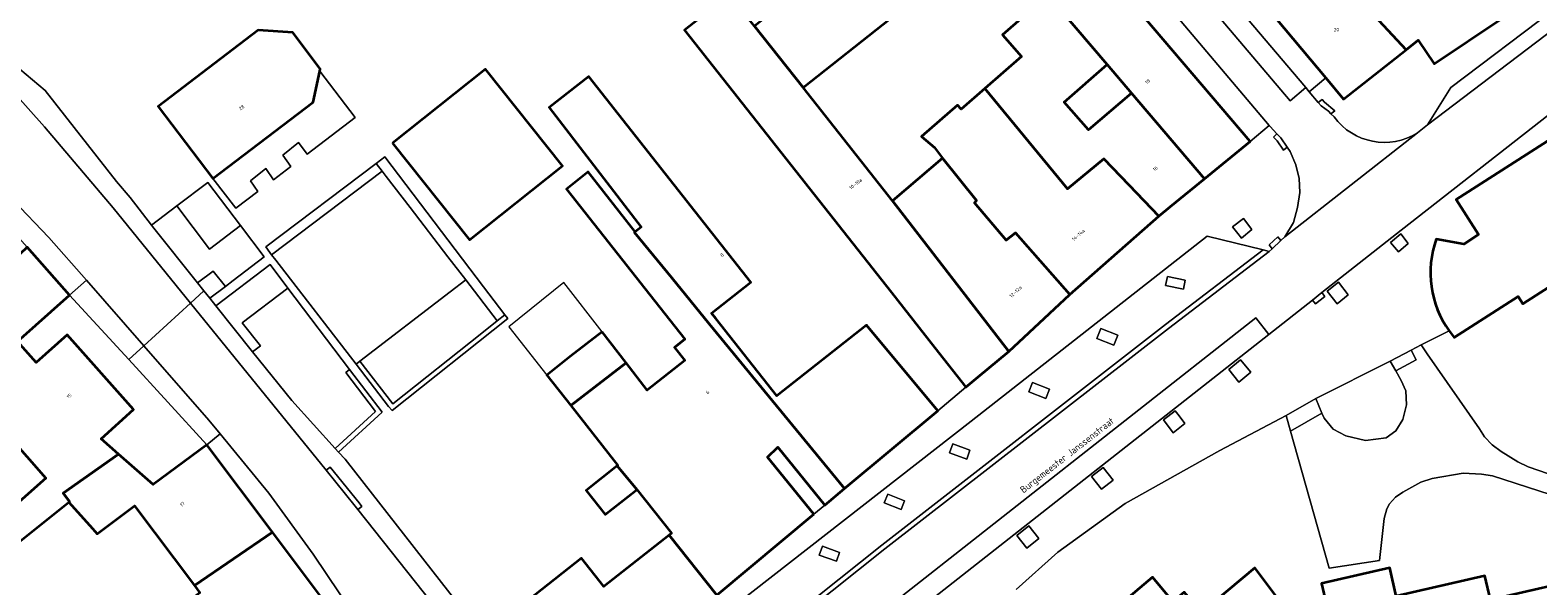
# Model space of a CAD drawing. Header units: metres. Extents: x 183400 to 185591, y 327112 to 329102.
# Tile 16 of 107: x 183666 to 183820, y 327743 to 327799. Entities that reach past the tile are written whole.
import ezdxf

# ---------------------------------------------------------------- set-up
doc = ezdxf.new("R2010")
doc.units = ezdxf.units.M
for name, color, linetype, lineweight in [('B-WE-GR-BEPLANTING_CULTUUR_BODEMBEDEKKER-GV', 90, 'Continuous', 18), ('B-WE-GR-BEPLANTING_CULTUUR_HEESTERS-GV', 90, 'Continuous', 18), ('B-WE-GR-BEPLANTING_CULTUUR_ROZENVAK-GV', 8, 'Continuous', 18), ('B-WE-GR-BEPLANTING_CULTUUR_VASTE PLANTENVAK-GV', 90, 'Continuous', 18), ('B-WE-GR-GRAS-GV', 60, 'Continuous', 13), ('B-WE-GR-GROENVOORZIENING-GV', 80, 'Continuous', 18), ('B-WE-GR-HAAG-GV', 90, 'GR-HAAG1', 13), ('B-WE-IE-MEUBILAIR_WEGMEUBILAIR-GV', 7, 'Continuous', 18), ('B-WE-OG-BEBOUWING-GV', 7, 'Continuous', 35), ('B-WE-OG-BEBOUWING_HUISNUMMER-T18', 10, 'Continuous', 18), ('B-WE-OG-BEBOUWING_LUIFEL-GV', 7, 'Continuous', 18), ('B-WE-OG-BEBOUWING_STRAATNAAM-T35', 50, 'Continuous', 35), ('B-WE-OG-TERREIN_ERF-GV', 7, 'Continuous', 18), ('B-WE-VH-ONVERHARD-GV', 252, 'Continuous', 18), ('B-WE-VH-VERHARDING_ASFALT-GV', 252, 'Continuous', 18), ('B-WE-VH-VERHARDING_BETON-GV', 252, 'Continuous', 18), ('B-WE-VH-VERHARDING_BETONSTRAATSTEEN-GV', 252, 'Continuous', 18), ('B-WE-VH-VERHARDING_SIERBESTRATING-GV', 252, 'Continuous', 18), ('B-WE-VH-VERHARDING_STRAATBAKSTEEN-GV', 252, 'Continuous', 18), ('B-WE-VH-VERHARDING_TEGEL-GV', 252, 'Continuous', 18)]:
    doc.layers.add(name, color=color, linetype=linetype, lineweight=lineweight)
doc.styles.add('NLCS-ISO-M200-T25', font='NLCS-ISO.ttf')
doc.linetypes.add('GR-HAAG1', pattern='A,6,[176,NLCS.SHX,S=0.125,R=0,X=0,Y=0],-2', length=8)

msp = doc.modelspace()

# ---------------------------------------------------------------- linework, layer by layer
at = {"layer": 'B-WE-GR-BEPLANTING_CULTUUR_BODEMBEDEKKER-GV', "flags": 128}
msp.add_lwpolyline([(183714.127, 327770.274), (183711.94, 327773.14), (183701.86, 327786.425), (183700.968, 327785.749), (183701.578, 327784.956), (183702.001, 327784.405), (183704.438, 327781.233), (183708.3, 327776.203), (183710.129, 327773.824), (183713.34, 327769.648), (183714.127, 327770.274)], close=True, dxfattribs=at)
at = {"layer": 'B-WE-GR-BEPLANTING_CULTUUR_HEESTERS-GV', "flags": 128}
for points in [[(183680.593, 327781.394), (183683.933, 327776.959), (183687.118, 327779.378), (183683.771, 327783.793), (183680.593, 327781.394)], [(183688.345, 327766.496), (183689.142, 327767.101), (183687.267, 327769.445), (183691.952, 327773.003), (183690.139, 327775.394), (183684.596, 327771.183), (183688.345, 327766.496)], [(183682.721, 327773.526), (183683.367, 327772.719), (183683.971, 327771.964), (183685.564, 327773.174), (183684.314, 327774.736), (183682.721, 327773.526)], [(183710.129, 327773.824), (183708.543, 327772.605), (183699.315, 327765.516), (183702.673, 327761.159), (183711.772, 327768.4), (183713.34, 327769.648), (183710.129, 327773.824)]]:
    msp.add_lwpolyline(points, close=True, dxfattribs=at)
at = {"layer": 'B-WE-GR-BEPLANTING_CULTUUR_ROZENVAK-GV', "flags": 128}
msp.add_lwpolyline([(183700.968, 327785.749), (183689.684, 327777.197), (183690.118, 327776.634), (183690.294, 327776.405), (183701.578, 327784.956), (183700.968, 327785.749)], close=True, dxfattribs=at)
at = {"layer": 'B-WE-GR-BEPLANTING_CULTUUR_VASTE PLANTENVAK-GV', "flags": 128}
msp.add_lwpolyline([(183797.011, 327761.705), (183797.65, 327760.204), (183797.86, 327759.71), (183798.78, 327758.56), (183800.08, 327757.9), (183802.09, 327757.41), (183804.2, 327757.69), (183805.21, 327758.39), (183805.9, 327759.58), (183806.3, 327761.06), (183806.23, 327762.51), (183805.75, 327763.55), (183805.188, 327764.544), (183804.625, 327765.537), (183797.011, 327761.705)], close=True, dxfattribs=at)
at = {"layer": 'B-WE-GR-GRAS-GV', "flags": 128}
for points in [[(183698.924, 327765.205), (183699.315, 327765.516), (183708.543, 327772.605), (183710.129, 327773.824), (183708.3, 327776.203), (183704.438, 327781.233), (183702.001, 327784.405), (183701.578, 327784.956), (183690.294, 327776.405), (183690.728, 327775.842), (183698.924, 327765.205)], [(183687.118, 327779.378), (183683.933, 327776.959), (183680.593, 327781.394), (183677.999, 327779.435), (183678.11, 327779.29), (183682.721, 327773.526), (183684.314, 327774.736), (183685.564, 327773.174), (183686.35, 327773.771), (183689.535, 327776.191), (183687.118, 327779.378)], [(183696.79, 327756.61), (183700.902, 327760.37), (183697.871, 327764.367), (183698.263, 327764.679), (183691.952, 327773.003), (183687.267, 327769.445), (183689.142, 327767.101), (183688.345, 327766.496), (183692.35, 327761.49), (183696.79, 327756.61)]]:
    msp.add_lwpolyline(points, close=True, dxfattribs=at)
at = {"layer": 'B-WE-GR-GROENVOORZIENING-GV', "flags": 128}
for points in [[(183684.295, 327784.191), (183686.632, 327781.158), (183688.894, 327782.877), (183688.131, 327783.957), (183689.7, 327785.206), (183690.474, 327784.077), (183692.261, 327785.435), (183691.425, 327786.58), (183693.044, 327787.87), (183693.927, 327786.701), (183698.825, 327790.422), (183695.219, 327795.178), (183694.551, 327792.002), (183684.295, 327784.191)], [(183699.315, 327765.516), (183698.924, 327765.205), (183702.245, 327760.897), (183702.611, 327760.471), (183714.43, 327769.877), (183714.127, 327770.274), (183713.34, 327769.648), (183711.772, 327768.4), (183702.673, 327761.159), (183699.315, 327765.516)], [(183697.127, 327756.24), (183701.576, 327760.309), (183698.263, 327764.679), (183697.871, 327764.367), (183700.902, 327760.37), (183696.79, 327756.61), (183697.127, 327756.24)]]:
    msp.add_lwpolyline(points, close=True, dxfattribs=at)
at = {"layer": 'B-WE-GR-HAAG-GV', "flags": 128}
for points in [[(183695.219, 327795.178), (183694.551, 327792.002), (183684.295, 327784.191), (183686.632, 327781.158), (183688.894, 327782.877), (183688.131, 327783.957), (183689.7, 327785.206), (183690.474, 327784.077), (183692.261, 327785.435), (183691.425, 327786.58), (183693.044, 327787.87), (183693.927, 327786.701), (183698.825, 327790.422), (183695.219, 327795.178)], [(183699.315, 327765.516), (183698.924, 327765.205), (183702.245, 327760.897), (183702.611, 327760.471), (183714.43, 327769.877), (183714.127, 327770.274), (183713.34, 327769.648), (183711.772, 327768.4), (183702.673, 327761.159), (183699.315, 327765.516)], [(183698.263, 327764.679), (183697.871, 327764.367), (183700.902, 327760.37), (183696.79, 327756.61), (183697.127, 327756.24), (183701.576, 327760.309), (183698.263, 327764.679)]]:
    msp.add_lwpolyline(points, close=True, dxfattribs=at)
at = {"layer": 'B-WE-IE-MEUBILAIR_WEGMEUBILAIR-GV', "flags": 128}
for points in [[(183789.064, 327778.561), (183789.416, 327778.105), (183790.479, 327778.97), (183789.647, 327780.096), (183788.521, 327779.264), (183789.064, 327778.561)], [(183800.325, 327772.295), (183799.336, 327773.611), (183798.177, 327772.686), (183799.206, 327771.396), (183800.325, 327772.295)], [(183776.388, 327767.174), (183776.776, 327768.19), (183775.038, 327768.854), (183774.65, 327767.838), (183776.388, 327767.174)], [(183789.325, 327765.662), (183788.117, 327764.673), (183789.162, 327763.396), (183790.37, 327764.385), (183789.325, 327765.662)], [(183767.685, 327762.381), (183769.42, 327761.711), (183769.789, 327762.667), (183768.054, 327763.337), (183767.685, 327762.381)], [(183782.644, 327760.445), (183781.447, 327759.523), (183782.454, 327758.216), (183783.651, 327759.138), (183783.04, 327759.931), (183782.644, 327760.445)], [(183761.337, 327755.523), (183761.67, 327756.421), (183759.926, 327757.068), (183759.593, 327756.17), (183761.337, 327755.523)], [(183774.103, 327753.729), (183775.129, 327752.437), (183776.3, 327753.367), (183775.274, 327754.659), (183774.103, 327753.729)], [(183754.65, 327750.375), (183754.992, 327751.243), (183753.261, 327751.925), (183752.919, 327751.057), (183754.65, 327750.375)], [(183767.482, 327746.42), (183768.713, 327747.391), (183767.691, 327748.686), (183766.46, 327747.715), (183767.482, 327746.42)], [(183748.347, 327745.976), (183746.598, 327746.609), (183746.272, 327745.709), (183748.021, 327745.076), (183748.347, 327745.976)]]:
    msp.add_lwpolyline(points, close=True, dxfattribs=at)
at = {"layer": 'B-WE-OG-BEBOUWING-GV', "flags": 128}
for points in [[(183802.05, 327801.85), (183806.242, 327797.349), (183807.492, 327798.333), (183809.133, 327795.922), (183816.025, 327800.571), (183805.39, 327814.826), (183800.328, 327811.51), (183804.175, 327805.596), (183803.07, 327804.89), (183804.17, 327803.16), (183802.05, 327801.85)], [(183739.643, 327799.788), (183744.608, 327793.485), (183753.586, 327800.576), (183752.21, 327802.15), (183745.26, 327809.977), (183742.738, 327807.816), (183742.382, 327807.511), (183745.03, 327804.42), (183740.49, 327800.46), (183739.643, 327799.788)], [(183792.17, 327801.474), (183798.048, 327794.479), (183799.861, 327792.322), (183806.242, 327797.349), (183802.05, 327801.85), (183798.34, 327806.3), (183798.069, 327806.625), (183792.17, 327801.474)], [(183775.692, 327795.836), (183778.179, 327792.916), (183785.636, 327784.159), (183790.308, 327787.975), (183775.483, 327805.384), (183770.89, 327801.475), (183775.692, 327795.836)], [(183739.643, 327799.788), (183737.08, 327803.02), (183732.51, 327799.37), (183753.65, 327772.53), (183754.264, 327771.751), (183758.08, 327766.905), (183761.266, 327762.861), (183762.485, 327763.878), (183765.644, 327766.514), (183753.75, 327781.91), (183744.608, 327793.485), (183739.643, 327799.788)], [(183778.179, 327792.916), (183773.773, 327789.158), (183771.317, 327791.989), (183775.692, 327795.836), (183770.89, 327801.475), (183770.535, 327801.173), (183769.294, 327802.654), (183764.987, 327798.887), (183766.936, 327796.658), (183763.205, 327793.396), (183771.658, 327783.136), (183775.369, 327786.219), (183777.95, 327783.508), (183780.964, 327780.344), (183782.17, 327781.329), (183785.636, 327784.159), (183778.179, 327792.916)], [(183695.219, 327795.178), (183695.27, 327795.42), (183692.45, 327799.11), (183688.928, 327799.358), (183678.685, 327791.55), (183684.295, 327784.191), (183694.551, 327792.002), (183695.219, 327795.178)], [(183702.66, 327787.8), (183710.52, 327777.92), (183720.03, 327785.48), (183712.17, 327795.36), (183702.66, 327787.8)], [(183748.844, 327752.497), (183758.393, 327760.464), (183751.109, 327769.194), (183741.933, 327761.967), (183735.692, 327769.891), (183735.263, 327770.436), (183739.285, 327773.604), (183722.715, 327794.642), (183718.677, 327791.462), (183728.059, 327779.237), (183727.454, 327778.761), (183727.371, 327778.696), (183731.189, 327774.038), (183735.029, 327769.352), (183748.844, 327752.497)], [(183758.86, 327786.28), (183762.334, 327781.951), (183762.133, 327781.702), (183765.365, 327777.889), (183766.318, 327778.635), (183771.89, 327772.339), (183780.964, 327780.344), (183777.95, 327783.508), (183775.369, 327786.219), (183771.658, 327783.136), (183763.205, 327793.396), (183760.779, 327791.274), (183760.398, 327791.711), (183756.704, 327788.481), (183758.03, 327787.36), (183758.86, 327786.28)], [(183753.75, 327781.91), (183765.644, 327766.514), (183771.89, 327772.339), (183766.318, 327778.635), (183765.365, 327777.889), (183762.133, 327781.702), (183762.334, 327781.951), (183758.86, 327786.28), (183753.75, 327781.91)], [(183745.7, 327749.873), (183740.974, 327755.727), (183742.043, 327756.744), (183746.828, 327750.815), (183748.844, 327752.497), (183735.029, 327769.352), (183731.189, 327774.038), (183727.371, 327778.696), (183727.454, 327778.761), (183722.648, 327784.864), (183720.428, 327783.112), (183728.955, 327772.31), (183732.535, 327767.775), (183731.476, 327766.938), (183732.529, 327765.604), (183728.685, 327762.569), (183726.527, 327765.355), (183723.277, 327762.824), (183720.873, 327760.983), (183723.095, 327758.156), (183725.685, 327754.875), (183725.627, 327754.829), (183727.63, 327752.411), (183731.156, 327747.944), (183730.915, 327747.754), (183735.786, 327741.601), (183745.7, 327749.873)], [(183648.281, 327764.375), (183645.694, 327762.123), (183649.327, 327758.031), (183654.553, 327762.095), (183654.92, 327761.659), (183661.542, 327766.343), (183662.18, 327765.635), (183664.307, 327767.549), (183669.645, 327772.29), (183665.312, 327777.169), (183658.65, 327770.87), (183649.9, 327763.1), (183648.568, 327764.625), (183648.281, 327764.375)], [(183724.065, 327768.531), (183720.824, 327766.007), (183718.423, 327764.098), (183720.873, 327760.983), (183723.277, 327762.824), (183726.527, 327765.355), (183724.065, 327768.531)], [(183674.639, 327756.028), (183668.973, 327752.018), (183669.636, 327751.174), (183669.55, 327751.11), (183671.976, 327748.42), (183672.471, 327747.871), (183676.291, 327750.741), (183682.412, 327742.592), (183690.374, 327748.056), (183683.68, 327756.967), (183678.189, 327752.933), (183674.639, 327756.028)], [(183725.627, 327754.829), (183722.435, 327752.31), (183724.381, 327749.845), (183727.507, 327752.314), (183727.63, 327752.411), (183725.627, 327754.829)], [(183677.635, 327737.88), (183676.923, 327737.346), (183680.363, 327732.752), (183681.779, 327730.803), (183684.35, 327732.528), (183696.11, 327740.42), (183690.374, 327748.056), (183682.412, 327742.592), (183682.97, 327741.85), (183680.481, 327739.986), (183677.635, 327737.88)], [(183735.786, 327741.601), (183730.915, 327747.754), (183724.249, 327742.492), (183721.969, 327745.38), (183711.922, 327737.449), (183719.064, 327728.402), (183727.183, 327734.811), (183735.786, 327741.601)], [(183776.989, 327726.208), (183790.53, 327737.69), (183791.63, 327736.39), (183794.813, 327739.043), (183790.793, 327744.403), (183785.323, 327739.818), (183783.552, 327741.905), (183782.424, 327740.949), (183780.314, 327743.439), (183769.88, 327734.583), (183776.645, 327726.604), (183776.989, 327726.208)]]:
    msp.add_lwpolyline(points, close=True, dxfattribs=at)
msp.add_lwpolyline([(183810.644, 327768.614), (183811.16, 327767.945), (183817.715, 327772.135), (183818.184, 327771.402), (183829.288, 327778.499), (183829.175, 327778.676), (183830.363, 327779.436), (183823.669, 327789.909), (183811.373, 327782.05), (183813.668, 327778.461), (183812.142, 327777.486), (183809.331, 327778.003, 0.2433619)], format="xyb", close=True, dxfattribs=at)
for points in [[(183659.136, 327742.795), (183669.55, 327751.11), (183669.636, 327751.174), (183668.973, 327752.018), (183674.639, 327756.028), (183674.639, 327756.028), (183672.867, 327757.573), (183676.185, 327760.57), (183669.395, 327768.215), (183666.215, 327765.396), (183664.307, 327767.549)], [(183661.575, 327759.926), (183667.212, 327753.579), (183662.951, 327749.794)]]:
    msp.add_lwpolyline(points, dxfattribs=at)
msp.add_lwpolyline([(183859.743, 327740.221, 0.4349432), (183854.905, 327745.159, 0.441008), (183852.777, 327749.282), (183852.219, 327749.232), (183846.484, 327747.93), (183845.235, 327753.366), (183835.744, 327751.187), (183836.894, 327746.182), (183814.862, 327741.123), (183814.295, 327743.593), (183805.236, 327741.513), (183804.573, 327744.399), (183797.608, 327742.8), (183798.313, 327739.729)], format="xyb", dxfattribs=at)
at = {"layer": 'B-WE-OG-BEBOUWING_LUIFEL-GV', "flags": 128}
msp.add_lwpolyline([(183718.423, 327764.098), (183720.824, 327766.007), (183724.065, 327768.531), (183720.159, 327773.573), (183714.537, 327769.042), (183718.423, 327764.098)], close=True, dxfattribs=at)
at = {"layer": 'B-WE-OG-TERREIN_ERF-GV', "flags": 128}
for points in [[(183753.586, 327800.576), (183744.608, 327793.485), (183753.75, 327781.91), (183758.86, 327786.28), (183758.03, 327787.36), (183756.704, 327788.481), (183760.398, 327791.711), (183760.779, 327791.274), (183763.205, 327793.396), (183766.936, 327796.658), (183764.987, 327798.887), (183769.294, 327802.654)], [(183664.57, 327795.39), (183667.14, 327793.2), (183674.45, 327783.9), (183675.83, 327782.25), (183677.999, 327779.435), (183680.593, 327781.394), (183683.771, 327783.793), (183687.118, 327779.378), (183689.535, 327776.191), (183686.35, 327773.771), (183685.564, 327773.174), (183685.564, 327773.174), (183683.971, 327771.964), (183684.596, 327771.183), (183690.139, 327775.394), (183691.952, 327773.003), (183698.263, 327764.679), (183701.576, 327760.309), (183697.127, 327756.24), (183697.8, 327755.5), (183711.922, 327737.449), (183721.969, 327745.38), (183724.249, 327742.492), (183730.915, 327747.754), (183731.156, 327747.944), (183727.63, 327752.411), (183727.507, 327752.314), (183724.381, 327749.845), (183722.435, 327752.31), (183725.627, 327754.829), (183725.685, 327754.875), (183723.095, 327758.156), (183720.873, 327760.983), (183718.423, 327764.098), (183720.824, 327766.007), (183724.065, 327768.531), (183726.527, 327765.355), (183728.685, 327762.569), (183732.529, 327765.604), (183731.476, 327766.938), (183732.535, 327767.775), (183728.955, 327772.31), (183720.428, 327783.112), (183722.648, 327784.864), (183727.454, 327778.761), (183728.059, 327779.237), (183718.677, 327791.462), (183722.715, 327794.642), (183739.285, 327773.604), (183735.263, 327770.436), (183735.692, 327769.891), (183741.933, 327761.967), (183751.109, 327769.194), (183758.393, 327760.464), (183761.266, 327762.861), (183758.08, 327766.905), (183754.264, 327771.751), (183753.65, 327772.53), (183732.51, 327799.37)], [(183829.288, 327778.499), (183818.184, 327771.402), (183817.715, 327772.135), (183811.16, 327767.945), (183810.644, 327768.614), (183807.78, 327767.185), (183808.416, 327766.276), (183813.77, 327758.62), (183814.27, 327757.78), (183815.04, 327756.98), (183815.96, 327756.3), (183817.66, 327755.22), (183818.72, 327754.74), (183834.83, 327749.16)], [(183832.88, 327748.03), (183815.09, 327753.8), (183813.96, 327753.96), (183812.1, 327754.09), (183808.93, 327753.54), (183807.74, 327753.15), (183805.93, 327752.14), (183805.17, 327751.61), (183804.55, 327750.95), (183804.27, 327750.44), (183804, 327749.43), (183803.53, 327745.14), (183798.39, 327744.37), (183794.449, 327758.361), (183793.995, 327759.971), (183787.21, 327756.39), (183777.53, 327750.99), (183770.67, 327745.99), (183766.38, 327742.2)], [(183662.951, 327749.794), (183667.212, 327753.579), (183661.575, 327759.926)], [(183682.97, 327741.85), (183682.412, 327742.592), (183676.291, 327750.741), (183672.471, 327747.871), (183671.976, 327748.42), (183669.55, 327751.11), (183659.136, 327742.795)], [(183798.313, 327739.729), (183797.608, 327742.8), (183804.573, 327744.399), (183805.236, 327741.513), (183814.295, 327743.593), (183814.862, 327741.123)]]:
    msp.add_lwpolyline(points, dxfattribs=at)
for points in [[(183684.295, 327784.191), (183678.685, 327791.55), (183688.928, 327799.358), (183692.45, 327799.11), (183695.27, 327795.42), (183695.219, 327795.178), (183698.825, 327790.422), (183693.927, 327786.701), (183693.044, 327787.87), (183691.425, 327786.58), (183692.261, 327785.435), (183690.474, 327784.077), (183689.7, 327785.206), (183688.131, 327783.957), (183688.894, 327782.877), (183686.632, 327781.158), (183684.295, 327784.191)], [(183778.179, 327792.916), (183775.692, 327795.836), (183771.317, 327791.989), (183773.773, 327789.158), (183778.179, 327792.916)], [(183702.66, 327787.8), (183712.17, 327795.36), (183720.03, 327785.48), (183710.52, 327777.92), (183702.66, 327787.8)], [(183698.924, 327765.205), (183690.728, 327775.842), (183690.294, 327776.405), (183690.118, 327776.634), (183689.684, 327777.197), (183700.968, 327785.749), (183701.86, 327786.425), (183711.94, 327773.14), (183714.127, 327770.274), (183714.43, 327769.877), (183702.611, 327760.471), (183702.245, 327760.897), (183698.924, 327765.205)], [(183669.645, 327772.29), (183664.307, 327767.549), (183666.215, 327765.396), (183669.395, 327768.215), (183676.185, 327760.57), (183672.867, 327757.573), (183674.639, 327756.028), (183678.189, 327752.933), (183683.68, 327756.967), (183675.692, 327765.688), (183669.645, 327772.29)], [(183746.828, 327750.815), (183742.043, 327756.744), (183740.974, 327755.727), (183745.7, 327749.873), (183746.828, 327750.815)], [(183776.645, 327726.604), (183769.88, 327734.583), (183780.314, 327743.439), (183782.424, 327740.949), (183783.552, 327741.905), (183785.323, 327739.818), (183790.793, 327744.403), (183794.813, 327739.043), (183791.63, 327736.39), (183790.53, 327737.69), (183776.989, 327726.208), (183778.384, 327724.565), (183774.015, 327720.857), (183772.281, 327722.9), (183776.645, 327726.604)]]:
    msp.add_lwpolyline(points, close=True, dxfattribs=at)
at = {"layer": 'B-WE-VH-ONVERHARD-GV', "flags": 128}
for points in [[(183789.064, 327778.561), (183789.416, 327778.105), (183790.479, 327778.97), (183789.647, 327780.096), (183788.521, 327779.264), (183789.064, 327778.561)], [(183805.715, 327778.548), (183804.67, 327777.665), (183805.477, 327776.71), (183806.474, 327777.565), (183805.715, 327778.548)], [(183783.486, 327772.896), (183783.671, 327773.791), (183781.85, 327774.168), (183781.665, 327773.273), (183783.486, 327772.896)], [(183800.325, 327772.295), (183799.336, 327773.611), (183798.177, 327772.686), (183799.206, 327771.396), (183800.325, 327772.295)], [(183776.388, 327767.174), (183776.776, 327768.19), (183775.038, 327768.854), (183774.65, 327767.838), (183776.388, 327767.174)], [(183789.325, 327765.662), (183788.117, 327764.673), (183789.162, 327763.396), (183790.37, 327764.385), (183789.325, 327765.662)], [(183767.685, 327762.381), (183769.42, 327761.711), (183769.789, 327762.667), (183768.054, 327763.337), (183767.685, 327762.381)], [(183782.644, 327760.445), (183781.447, 327759.523), (183782.454, 327758.216), (183783.651, 327759.138), (183783.04, 327759.931), (183782.644, 327760.445)], [(183761.337, 327755.523), (183761.67, 327756.421), (183759.926, 327757.068), (183759.593, 327756.17), (183761.337, 327755.523)], [(183774.103, 327753.729), (183775.129, 327752.437), (183776.3, 327753.367), (183775.274, 327754.659), (183774.103, 327753.729)], [(183754.65, 327750.375), (183754.992, 327751.243), (183753.261, 327751.925), (183752.919, 327751.057), (183754.65, 327750.375)], [(183767.482, 327746.42), (183768.713, 327747.391), (183767.691, 327748.686), (183766.46, 327747.715), (183767.482, 327746.42)], [(183748.347, 327745.976), (183746.598, 327746.609), (183746.272, 327745.709), (183748.021, 327745.076), (183748.347, 327745.976)]]:
    msp.add_lwpolyline(points, close=True, dxfattribs=at)
at = {"layer": 'B-WE-VH-VERHARDING_ASFALT-GV', "flags": 128}
for points in [[(183793.87, 327778.22), (183793.463, 327777.848), (183792.548, 327777.013), (183792.26, 327776.75), (183781.95, 327768.88), (183752.98, 327746.34), (183731.62, 327729.289), (183735.92, 327724.017), (183740.565, 327727.668), (183739.244, 327729.349), (183790.884, 327769.94), (183792.205, 327768.259), (183796.671, 327771.769), (183797.642, 327772.532), (183805.753, 327778.908), (183820.895, 327790.774), (183829.997, 327797.586), (183844.159, 327808.579), (183840, 327813.641), (183837.266, 327811.573), (183825.982, 327803.039), (183808.446, 327789.688), (183807.413, 327788.876), (183793.87, 327778.22)], [(183795.992, 327793.492), (183781.682, 327810.368), (183780.098, 327809.025), (183794.408, 327792.149), (183795.992, 327793.492)], [(183792.205, 327768.259), (183790.884, 327769.94), (183739.244, 327729.349), (183740.565, 327727.668), (183792.205, 327768.259)]]:
    msp.add_lwpolyline(points, close=True, dxfattribs=at)
msp.add_lwpolyline([(183771.842, 327813.782), (183792.255, 327789.611), (183792.34, 327789.51), (183793.044, 327788.78), (183793.45, 327788.36), (183794.101, 327787.404), (183794.41, 327786.95), (183794.98, 327785.61), (183795.31, 327784.2), (183795.4, 327782.76), (183795.14, 327781.25), (183794.75, 327779.71), (183793.87, 327778.22), (183807.413, 327788.876, -0.3941196), (183798.888, 327790.494), (183798.568, 327790.824), (183798.33, 327791.07), (183797.562, 327791.64), (183797.276, 327791.977), (183796.358, 327793.06), (183795.992, 327793.492), (183794.408, 327792.149), (183780.098, 327809.025)], format="xyb", dxfattribs=at)
for points in [[(183663.88, 327781.99), (183667.53, 327778.18), (183671.366, 327773.796), (183677.228, 327767.095), (183681.997, 327771.464), (183674.1, 327781.19), (183667.06, 327789.47), (183660.63, 327796.67)], [(183716.015, 327729.058), (183699.115, 327750.373), (183698.84, 327750.72), (183695.871, 327754.376), (183681.997, 327771.464), (183677.228, 327767.095), (183683.89, 327759.48), (183685.038, 327758.086), (183690.02, 327752.04), (183694.53, 327745.81), (183702.7, 327733.64)]]:
    msp.add_lwpolyline(points, dxfattribs=at)
at = {"layer": 'B-WE-VH-VERHARDING_BETON-GV', "flags": 128}
for points in [[(183806.771, 327766.658), (183804.625, 327765.537), (183805.188, 327764.544), (183807.287, 327765.67), (183806.771, 327766.658)], [(183794.449, 327758.361), (183797.65, 327760.204), (183797.011, 327761.705), (183793.995, 327759.971), (183794.449, 327758.361)]]:
    msp.add_lwpolyline(points, close=True, dxfattribs=at)
at = {"layer": 'B-WE-VH-VERHARDING_BETONSTRAATSTEEN-GV', "flags": 128}
for points in [[(183825.982, 327803.039), (183821.277, 327801.399), (183810.83, 327793.487), (183808.446, 327789.688), (183825.982, 327803.039)], [(183797.276, 327791.977), (183797.562, 327791.64), (183798.33, 327791.07), (183798.568, 327790.824), (183798.968, 327791.13), (183797.906, 327792.007), (183797.676, 327792.279), (183797.276, 327791.977)], [(183794.101, 327787.404), (183793.45, 327788.36), (183793.044, 327788.78), (183792.685, 327788.433), (183793.061, 327788.043), (183793.703, 327787.099), (183794.101, 327787.404)], [(183728.357, 327733.324), (183731.204, 327729.597), (183752.671, 327746.733), (183781.645, 327769.276), (183791.638, 327776.904), (183785.92, 327778.32), (183761.81, 327759.38), (183728.357, 327733.324)], [(183791.638, 327776.904), (183781.645, 327769.276), (183752.671, 327746.733), (183731.204, 327729.597), (183731.514, 327729.192), (183731.62, 327729.289), (183752.98, 327746.34), (183781.95, 327768.88), (183792.26, 327776.75), (183791.638, 327776.904)], [(183793.463, 327777.848), (183793.154, 327778.241), (183792.239, 327777.406), (183792.548, 327777.013), (183793.463, 327777.848)], [(183783.486, 327772.896), (183781.665, 327773.273), (183781.85, 327774.168), (183783.671, 327773.791), (183783.486, 327772.896)], [(183671.366, 327773.796), (183669.645, 327772.29), (183675.692, 327765.688), (183677.228, 327767.095), (183671.366, 327773.796)], [(183796.671, 327771.769), (183796.98, 327771.376), (183797.951, 327772.139), (183797.642, 327772.532), (183796.671, 327771.769)], [(183776.388, 327767.174), (183774.65, 327767.838), (183775.038, 327768.854), (183776.776, 327768.19), (183776.388, 327767.174)], [(183685.038, 327758.086), (183683.89, 327759.48), (183677.228, 327767.095), (183675.692, 327765.688), (183683.68, 327756.967), (183685.038, 327758.086)], [(183767.685, 327762.381), (183768.054, 327763.337), (183769.789, 327762.667), (183769.42, 327761.711), (183767.685, 327762.381)], [(183761.337, 327755.523), (183759.593, 327756.17), (183759.926, 327757.068), (183761.67, 327756.421), (183761.337, 327755.523)], [(183695.871, 327754.376), (183698.84, 327750.72), (183699.115, 327750.373), (183699.507, 327750.684), (183699.23, 327751.033), (183696.259, 327754.692), (183695.871, 327754.376)], [(183754.65, 327750.375), (183752.919, 327751.057), (183753.261, 327751.925), (183754.992, 327751.243), (183754.65, 327750.375)], [(183748.347, 327745.976), (183748.021, 327745.076), (183746.272, 327745.709), (183746.598, 327746.609), (183748.347, 327745.976)]]:
    msp.add_lwpolyline(points, close=True, dxfattribs=at)
at = {"layer": 'B-WE-VH-VERHARDING_SIERBESTRATING-GV', "flags": 128}
for points in [[(183798.048, 327794.479), (183792.17, 327801.474), (183782.902, 327812.503), (183779.655, 327816.366), (183779.34, 327816.41), (183773.168, 327823.763), (183769.632, 327827.976), (183768.63, 327829.17), (183766.948, 327827.744), (183777.348, 327815.48), (183781.682, 327810.368), (183795.992, 327793.492), (183796.358, 327793.06), (183798.048, 327794.479)], [(183775.483, 327805.384), (183790.308, 327787.975), (183792.255, 327789.611), (183771.842, 327813.782), (183769.808, 327812.05), (183775.483, 327805.384)]]:
    msp.add_lwpolyline(points, close=True, dxfattribs=at)
at = {"layer": 'B-WE-VH-VERHARDING_STRAATBAKSTEEN-GV', "flags": 128}
msp.add_lwpolyline([(183834.83, 327749.16), (183818.72, 327754.74), (183817.66, 327755.22), (183815.96, 327756.3), (183815.04, 327756.98), (183814.27, 327757.78), (183813.77, 327758.62), (183808.416, 327766.276), (183807.78, 327767.185), (183806.771, 327766.658), (183807.287, 327765.67), (183805.188, 327764.544), (183805.75, 327763.55), (183806.23, 327762.51), (183806.3, 327761.06), (183805.9, 327759.58), (183805.21, 327758.39), (183804.2, 327757.69), (183802.09, 327757.41), (183800.08, 327757.9), (183798.78, 327758.56), (183797.86, 327759.71), (183797.65, 327760.204), (183794.449, 327758.361), (183794.449, 327758.361), (183798.39, 327744.37), (183803.53, 327745.14), (183804, 327749.43), (183804.27, 327750.44), (183804.55, 327750.95), (183805.17, 327751.61), (183805.93, 327752.14), (183807.74, 327753.15), (183808.93, 327753.54), (183812.1, 327754.09), (183813.96, 327753.96), (183815.09, 327753.8), (183832.88, 327748.03)], dxfattribs=at)
at = {"layer": 'B-WE-VH-VERHARDING_TEGEL-GV', "flags": 128}
for points in [[(183831.791, 327811.207), (183827.765, 327808.491), (183821.895, 327804.531), (183816.025, 327800.571), (183809.133, 327795.922), (183807.492, 327798.333), (183806.242, 327797.349), (183799.861, 327792.322), (183798.048, 327794.479), (183796.358, 327793.06), (183797.276, 327791.977), (183797.676, 327792.279), (183797.906, 327792.007), (183798.968, 327791.13), (183798.568, 327790.824), (183798.888, 327790.494, 0.3941196), (183807.413, 327788.876), (183808.446, 327789.688), (183810.83, 327793.487), (183821.277, 327801.399), (183825.982, 327803.039), (183837.266, 327811.573), (183835.695, 327813.65), (183835.615, 327813.786)], [(183690.374, 327748.056), (183696.11, 327740.42), (183701.866, 327731.592), (183706.247, 327724.72), (183711.494, 327716.49), (183707.867, 327714.114), (183708.485, 327713.013), (183711.544, 327714.866, 0.3811641), (183712.663, 327718.117), (183712.395, 327718.603), (183710.873, 327720.984), (183710.501, 327720.747), (183709.51, 327722.151), (183709.919, 327722.439), (183708.142, 327725.123), (183706.513, 327727.672), (183702.7, 327733.64), (183694.53, 327745.81), (183690.02, 327752.04), (183685.038, 327758.086), (183683.68, 327756.967)]]:
    msp.add_lwpolyline(points, format="xyb", close=True, dxfattribs=at)
for points in [[(183653.419, 327809.646), (183653.356, 327809.581), (183652.651, 327805.699), (183652.197, 327805.238), (183654.6, 327802.87), (183658.468, 327798.893), (183658.827, 327799.241), (183660.089, 327797.943), (183659.731, 327797.594), (183660.63, 327796.67), (183667.06, 327789.47), (183674.1, 327781.19), (183681.997, 327771.464), (183683.367, 327772.719), (183682.721, 327773.526), (183678.11, 327779.29), (183677.999, 327779.435), (183675.83, 327782.25), (183674.45, 327783.9), (183667.14, 327793.2), (183664.57, 327795.39), (183654.546, 327805.557), (183656.034, 327807.062), (183653.419, 327809.646)], [(183657.637, 327785.536), (183659.514, 327783.698), (183665.312, 327777.169), (183669.645, 327772.29), (183671.366, 327773.796), (183667.53, 327778.18), (183663.88, 327781.99), (183659.073, 327786.577), (183655.153, 327790.492), (183653.929, 327789.267), (183657.637, 327785.536)], [(183789.064, 327778.561), (183788.521, 327779.264), (183789.647, 327780.096), (183790.479, 327778.97), (183789.416, 327778.105), (183789.064, 327778.561)], [(183805.715, 327778.548), (183806.474, 327777.565), (183805.477, 327776.71), (183804.67, 327777.665), (183805.715, 327778.548)], [(183800.325, 327772.295), (183799.206, 327771.396), (183798.177, 327772.686), (183799.336, 327773.611), (183800.325, 327772.295)], [(183789.325, 327765.662), (183790.37, 327764.385), (183789.162, 327763.396), (183788.117, 327764.673), (183789.325, 327765.662)], [(183782.644, 327760.445), (183783.04, 327759.931), (183783.651, 327759.138), (183782.454, 327758.216), (183781.447, 327759.523), (183782.644, 327760.445)], [(183774.103, 327753.729), (183775.274, 327754.659), (183776.3, 327753.367), (183775.129, 327752.437), (183774.103, 327753.729)], [(183767.482, 327746.42), (183766.46, 327747.715), (183767.691, 327748.686), (183768.713, 327747.391), (183767.482, 327746.42)]]:
    msp.add_lwpolyline(points, close=True, dxfattribs=at)
for points in [[(183820.895, 327790.774), (183805.753, 327778.908), (183797.642, 327772.532), (183797.951, 327772.139), (183796.98, 327771.376), (183796.671, 327771.769), (183792.205, 327768.259), (183740.565, 327727.668)], [(183728.357, 327733.324), (183761.81, 327759.38), (183785.92, 327778.32), (183791.638, 327776.904), (183792.26, 327776.75), (183792.548, 327777.013), (183792.548, 327777.013), (183792.239, 327777.406), (183793.154, 327778.241), (183793.463, 327777.848), (183793.87, 327778.22), (183794.75, 327779.71), (183795.14, 327781.25), (183795.4, 327782.76), (183795.31, 327784.2), (183794.98, 327785.61), (183794.41, 327786.95), (183794.101, 327787.404), (183793.703, 327787.099), (183793.061, 327788.043), (183792.685, 327788.433), (183793.044, 327788.78), (183792.34, 327789.51), (183792.255, 327789.611), (183790.308, 327787.975), (183785.636, 327784.159), (183782.17, 327781.329), (183780.964, 327780.344), (183771.89, 327772.339), (183765.644, 327766.514), (183762.485, 327763.878), (183761.266, 327762.861), (183758.393, 327760.464), (183748.844, 327752.497), (183746.828, 327750.815), (183745.7, 327749.873), (183735.786, 327741.601)], [(183711.922, 327737.449), (183697.8, 327755.5), (183697.127, 327756.24), (183696.79, 327756.61), (183692.35, 327761.49), (183688.345, 327766.496), (183684.596, 327771.183), (183683.971, 327771.964), (183683.367, 327772.719), (183681.997, 327771.464), (183695.871, 327754.376), (183696.259, 327754.692), (183699.23, 327751.033), (183699.507, 327750.684), (183699.115, 327750.373), (183716.015, 327729.058)]]:
    msp.add_lwpolyline(points, dxfattribs=at)
msp.add_lwpolyline([(183766.38, 327742.2), (183770.67, 327745.99), (183777.53, 327750.99), (183787.21, 327756.39), (183793.995, 327759.971), (183797.011, 327761.705), (183804.625, 327765.537), (183806.771, 327766.658), (183807.78, 327767.185), (183810.644, 327768.614, -0.2433619), (183809.331, 327778.003), (183812.142, 327777.486), (183813.668, 327778.461), (183811.373, 327782.05), (183823.669, 327789.909)], format="xyb", dxfattribs=at)

# ---------------------------------------------------------------- texts
at = {"layer": 'B-WE-OG-BEBOUWING_HUISNUMMER-T18', "char_height": 0.36, "attachment_point": 5, "style": 'NLCS-ISO-M200-T25'}
for s, insert, rotation in [('20', (183799.129, 327799.41), 4), ('18', (183779.826, 327794.114), 40.4), ('28', (183687.225, 327791.451), 37.3), ('16', (183780.605, 327785.215), 39.2), ('10-10a', (183749.981, 327783.653), 38.2), ('14-14a', (183772.749, 327778.431), 41.4), ('8', (183736.331, 327776.369), 38.2), ('12-12a', (183766.335, 327772.628), 43), ('15', (183669.593, 327761.968), 41.6), ('6', (183734.861, 327762.348), 38.3), ('17', (183681.171, 327750.904), 36.9)]:
    msp.add_mtext(s, dxfattribs=dict(at, insert=insert, rotation=rotation))
at = {"layer": 'B-WE-OG-BEBOUWING_STRAATNAAM-T35', "insert": (183771.653, 327755.831), "char_height": 0.7, "attachment_point": 5, "rotation": 38, "style": 'NLCS-ISO-M200-T25'}
msp.add_mtext('Burgemeester Janssenstraat', dxfattribs=at)

doc.saveas('drawing.dxf')
